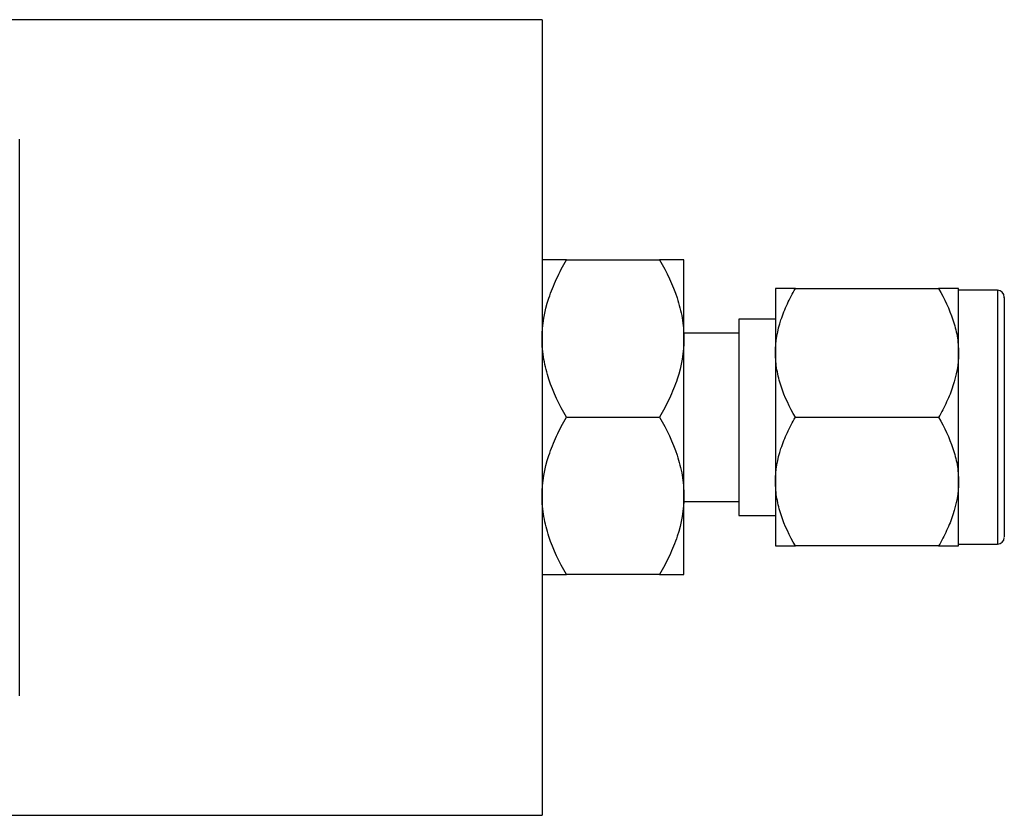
# Model space of a CAD drawing. Header units: inches. Extents: x 3.1 to 13.2, y 2.2 to 9.4.
# Tile 6 of 11: x 6.7 to 7.7, y 8.5 to 9.4. Entities that reach past the tile are written whole.
import ezdxf

# ---------------------------------------------------------------- set-up
doc = ezdxf.new("R2010")
doc.units = ezdxf.units.IN
doc.header["$MEASUREMENT"] = 0

msp = doc.modelspace()

# ---------------------------------------------------------------- linework, layer by layer
at = {"color": 7, "linetype": 'Continuous', "lineweight": 25}
for p, q in [((7.2438, 9.3906), (5.8438, 9.3906)), ((7.2438, 9.3906), (7.2438, 8.5211)), ((6.6731, 8.6517), (6.6731, 9.26)), ((7.2704, 9.128), (7.3722, 9.128)), ((7.3988, 9.0421), (7.3988, 9.128)), ((7.4988, 9.0967), (7.4988, 9.0264)), ((7.5206, 9.0967), (7.6771, 9.0967)), ((7.6988, 9.0264), (7.6988, 9.0967)), ((7.7413, 9.0949), (7.6988, 9.0949)), ((7.4988, 9.0635), (7.4588, 9.0635)), ((7.4588, 9.0635), (7.4588, 8.8631)), ((7.4588, 9.0481), (7.3988, 9.0481)), ((7.3988, 8.8702), (7.3988, 9.0421)), ((7.4988, 9.0264), (7.4988, 8.8858)), ((7.6988, 8.8858), (7.6988, 9.0264)), ((7.2704, 8.9561), (7.3722, 8.9561)), ((7.5206, 8.9561), (7.6771, 8.9561)), ((7.4988, 8.8858), (7.4988, 8.8155)), ((7.6988, 8.8155), (7.6988, 8.8858)), ((7.3988, 8.7842), (7.3988, 8.8702)), ((7.3988, 8.8641), (7.4588, 8.8641)), ((7.4588, 8.8631), (7.4588, 8.8488)), ((7.4588, 8.8488), (7.4988, 8.8488)), ((7.6771, 8.8155), (7.5206, 8.8155)), ((7.6988, 8.8174), (7.7413, 8.8174)), ((7.3722, 8.7842), (7.2704, 8.7842)), ((5.8438, 8.5211), (7.2438, 8.5211))]:
    msp.add_line(p, q, dxfattribs=at)
at = {"color": 8, "linetype": 'Continuous', "lineweight": 25}
for p, q in [((7.7413, 9.0949), (7.7413, 8.836)), ((7.7413, 8.836), (7.7413, 8.8174))]:
    msp.add_line(p, q, dxfattribs=at)
at = {"color": 7, "linetype": 'Continuous', "lineweight": 25}
for centre, start, end in [((7.7413, 9.0874), 0, 90), ((7.7413, 8.8249), 270, 0)]:
    msp.add_arc(centre, 0.0075, start, end, dxfattribs=at)
for points, knots in [([(7.2438, 9.0421), (7.2438, 9.0571), (7.2465, 9.0718), (7.2536, 9.0934), (7.2565, 9.1005), (7.2629, 9.1144), (7.2665, 9.1213), (7.2704, 9.128)], [0, 0, 0, 0, 0.5, 0.5, 0.75, 0.75, 1, 1, 1, 1]), ([(7.2704, 9.128), (7.2626, 9.128), (7.256, 9.128), (7.249, 9.128), (7.2471, 9.128), (7.2445, 9.128), (7.2438, 9.128), (7.2438, 9.128)], [0, 0, 0, 0, 0.5, 0.5, 0.75, 0.75, 1, 1, 1, 1]), ([(7.3722, 9.128), (7.38, 9.1145), (7.3866, 9.1008), (7.3937, 9.0794), (7.3956, 9.0721), (7.3981, 9.0573), (7.3988, 9.0497), (7.3988, 9.0421)], [0, 0, 0, 0, 0.5, 0.5, 0.75, 0.75, 1, 1, 1, 1]), ([(7.3988, 9.128), (7.3988, 9.128), (7.3961, 9.128), (7.3891, 9.128), (7.3862, 9.128), (7.3797, 9.128), (7.3761, 9.128), (7.3722, 9.128)], [0, 0, 0, 0, 0.5, 0.5, 0.75, 0.75, 1, 1, 1, 1]), ([(7.4988, 9.0264), (7.4988, 9.0388), (7.501, 9.0508), (7.5068, 9.0684), (7.5092, 9.0743), (7.5145, 9.0857), (7.5174, 9.0912), (7.5206, 9.0967)], [0, 0, 0, 0, 0.5, 0.5, 0.75, 0.75, 1, 1, 1, 1]), ([(7.5206, 9.0967), (7.5142, 9.0967), (7.5088, 9.0967), (7.503, 9.0967), (7.5015, 9.0967), (7.4994, 9.0967), (7.4988, 9.0967), (7.4988, 9.0967)], [0, 0, 0, 0, 0.5, 0.5, 0.75, 0.75, 1, 1, 1, 1]), ([(7.6771, 9.0967), (7.6834, 9.0857), (7.6888, 9.0745), (7.6946, 9.0569), (7.6962, 9.051), (7.6983, 9.0389), (7.6988, 9.0326), (7.6988, 9.0264)], [0, 0, 0, 0, 0.5, 0.5, 0.75, 0.75, 1, 1, 1, 1]), ([(7.6988, 9.0967), (7.6988, 9.0967), (7.6966, 9.0967), (7.6908, 9.0967), (7.6885, 9.0967), (7.6832, 9.0967), (7.6803, 9.0967), (7.6771, 9.0967)], [0, 0, 0, 0, 0.5, 0.5, 0.75, 0.75, 1, 1, 1, 1]), ([(7.7488, 9.0868), (7.7488, 9.087), (7.7488, 9.0877), (7.7488, 9.0835), (7.7488, 9.0742), (7.7488, 9.0598), (7.7488, 9.0422), (7.7488, 9.0221), (7.7488, 8.9998), (7.7488, 8.9751), (7.7488, 8.9486), (7.7488, 8.9219), (7.7488, 8.8966), (7.7488, 8.8744), (7.7488, 8.8558), (7.7488, 8.8468), (7.7488, 8.8424)], [0, 0, 0, 0, 0.021147, 0.099966, 0.178784, 0.255965, 0.330065, 0.399977, 0.46989, 0.54399, 0.62117, 0.699989, 0.778807, 0.855988, 0.930088, 1, 1, 1, 1]), ([(7.2704, 8.9561), (7.2626, 8.9696), (7.256, 8.9834), (7.249, 9.0048), (7.2471, 9.012), (7.2445, 9.0268), (7.2438, 9.0345), (7.2438, 9.0421)], [0, 0, 0, 0, 0.5, 0.5, 0.75, 0.75, 1, 1, 1, 1]), ([(7.3988, 9.0421), (7.3988, 9.027), (7.3961, 9.0123), (7.3891, 8.9907), (7.3862, 8.9836), (7.3797, 8.9697), (7.3761, 8.9628), (7.3722, 8.9561)], [0, 0, 0, 0, 0.5, 0.5, 0.75, 0.75, 1, 1, 1, 1]), ([(7.5206, 8.9561), (7.5142, 8.9671), (7.5088, 8.9784), (7.503, 8.9959), (7.5015, 9.0019), (7.4994, 9.014), (7.4988, 9.0202), (7.4988, 9.0264)], [0, 0, 0, 0, 0.5, 0.5, 0.75, 0.75, 1, 1, 1, 1]), ([(7.6988, 9.0264), (7.6988, 9.0141), (7.6966, 9.0021), (7.6908, 8.9844), (7.6885, 8.9786), (7.6832, 8.9672), (7.6803, 8.9616), (7.6771, 8.9561)], [0, 0, 0, 0, 0.5, 0.5, 0.75, 0.75, 1, 1, 1, 1]), ([(7.2438, 8.8702), (7.2438, 8.8853), (7.2465, 8.9), (7.2536, 8.9215), (7.2565, 8.9286), (7.2629, 8.9426), (7.2665, 8.9494), (7.2704, 8.9561)], [0, 0, 0, 0, 0.5, 0.5, 0.75, 0.75, 1, 1, 1, 1]), ([(7.3722, 8.9561), (7.38, 8.9426), (7.3866, 8.9289), (7.3937, 8.9075), (7.3956, 8.9002), (7.3981, 8.8854), (7.3988, 8.8778), (7.3988, 8.8702)], [0, 0, 0, 0, 0.5, 0.5, 0.75, 0.75, 1, 1, 1, 1]), ([(7.4988, 8.8858), (7.4988, 8.8981), (7.501, 8.9102), (7.5068, 8.9278), (7.5092, 8.9336), (7.5145, 8.945), (7.5174, 8.9506), (7.5206, 8.9561)], [0, 0, 0, 0, 0.5, 0.5, 0.75, 0.75, 1, 1, 1, 1]), ([(7.6771, 8.9561), (7.6834, 8.9451), (7.6888, 8.9338), (7.6946, 8.9163), (7.6962, 8.9104), (7.6983, 8.8983), (7.6988, 8.892), (7.6988, 8.8858)], [0, 0, 0, 0, 0.5, 0.5, 0.75, 0.75, 1, 1, 1, 1]), ([(7.5206, 8.8155), (7.5142, 8.8265), (7.5088, 8.8378), (7.503, 8.8553), (7.5015, 8.8612), (7.4994, 8.8734), (7.4988, 8.8796), (7.4988, 8.8858)], [0, 0, 0, 0, 0.5, 0.5, 0.75, 0.75, 1, 1, 1, 1]), ([(7.6988, 8.8858), (7.6988, 8.8735), (7.6966, 8.8614), (7.6908, 8.8438), (7.6885, 8.838), (7.6832, 8.8266), (7.6803, 8.821), (7.6771, 8.8155)], [0, 0, 0, 0, 0.5, 0.5, 0.75, 0.75, 1, 1, 1, 1]), ([(7.2704, 8.7842), (7.2626, 8.7977), (7.256, 8.8115), (7.249, 8.8329), (7.2471, 8.8401), (7.2445, 8.855), (7.2438, 8.8626), (7.2438, 8.8702)], [0, 0, 0, 0, 0.5, 0.5, 0.75, 0.75, 1, 1, 1, 1]), ([(7.3988, 8.8702), (7.3988, 8.8551), (7.3961, 8.8404), (7.3891, 8.8188), (7.3862, 8.8117), (7.3797, 8.7978), (7.3761, 8.791), (7.3722, 8.7842)], [0, 0, 0, 0, 0.5, 0.5, 0.75, 0.75, 1, 1, 1, 1]), ([(7.7488, 8.8424), (7.7488, 8.8388), (7.7488, 8.8314), (7.7488, 8.8256), (7.7488, 8.8255), (7.7488, 8.8254)], [0, 0, 0, 0, 0.349482, 0.719898, 1, 1, 1, 1]), ([(7.4988, 8.8155), (7.4988, 8.8155), (7.501, 8.8155), (7.5068, 8.8155), (7.5092, 8.8155), (7.5145, 8.8155), (7.5174, 8.8155), (7.5206, 8.8155)], [0, 0, 0, 0, 0.5, 0.5, 0.75, 0.75, 1, 1, 1, 1]), ([(7.6771, 8.8155), (7.6834, 8.8155), (7.6888, 8.8155), (7.6946, 8.8155), (7.6962, 8.8155), (7.6983, 8.8155), (7.6988, 8.8155), (7.6988, 8.8155)], [0, 0, 0, 0, 0.5, 0.5, 0.75, 0.75, 1, 1, 1, 1]), ([(7.2438, 8.7842), (7.2438, 8.7842), (7.2465, 8.7842), (7.2536, 8.7842), (7.2565, 8.7842), (7.2629, 8.7842), (7.2665, 8.7842), (7.2704, 8.7842)], [0, 0, 0, 0, 0.5, 0.5, 0.75, 0.75, 1, 1, 1, 1]), ([(7.3722, 8.7842), (7.38, 8.7842), (7.3866, 8.7842), (7.3937, 8.7842), (7.3956, 8.7842), (7.3981, 8.7842), (7.3988, 8.7842), (7.3988, 8.7842)], [0, 0, 0, 0, 0.5, 0.5, 0.75, 0.75, 1, 1, 1, 1])]:
    msp.add_open_spline(points, degree=3, knots=knots, dxfattribs=at)

doc.saveas('drawing.dxf')
